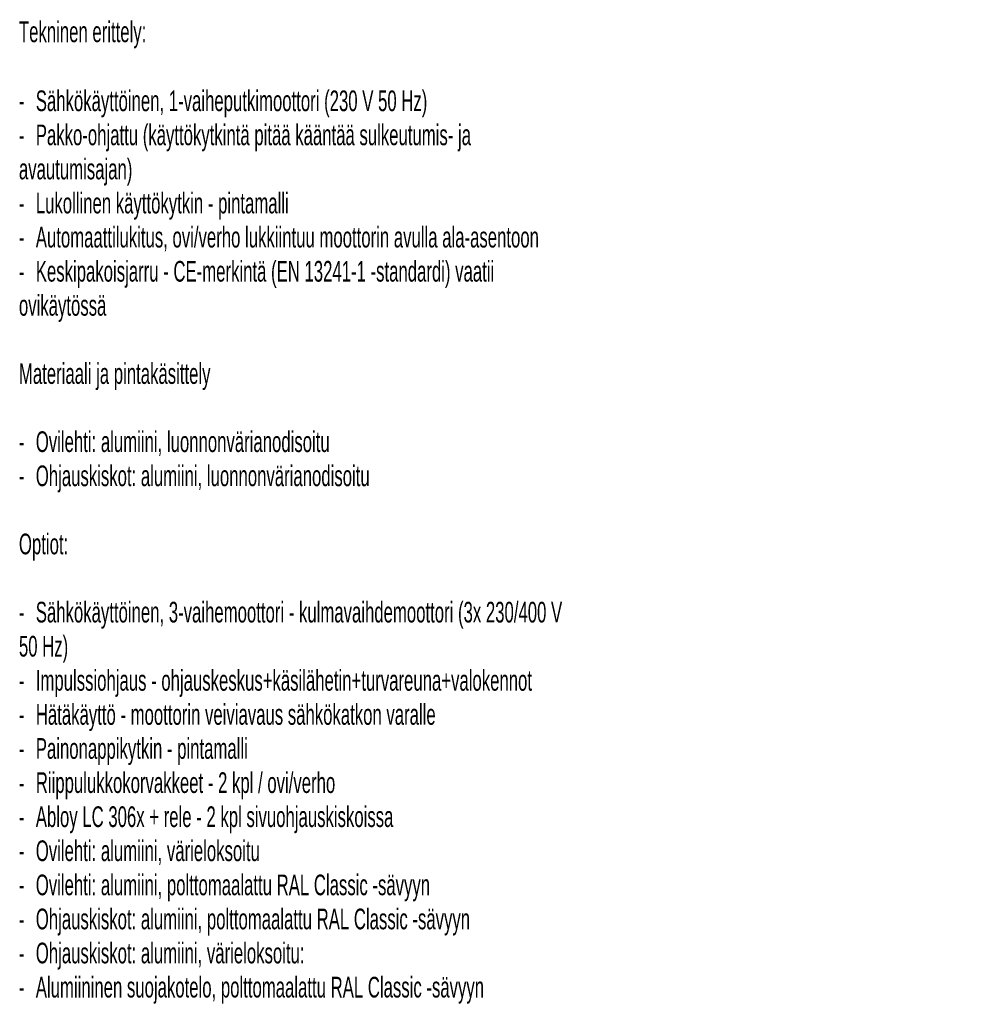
# Model space of a CAD drawing. Header units: millimetres. Extents: x 24 to 749, y 4 to 419.
# Tile 17 of 24: x 275 to 422, y 121 to 272. Entities that reach past the tile are written whole.
import ezdxf

# ---------------------------------------------------------------- set-up
doc = ezdxf.new("R2010")
doc.units = ezdxf.units.MM
doc.styles.add('SLDTEXTSTYLE0', font='TXT', dxfattribs={"width": 0.605})

# ---------------------------------------------------------------- blocks, each defined once
blk = doc.blocks.new('SW_NOTE_1')
at = {"color": 0, "linetype": 'Continuous', "lineweight": 0, "attachment_point": 1, "style": 'SLDTEXTSTYLE0'}
for s, insert, char_height in [('Tekninen erittely:', (0, 4.09), 3.175), ('Sähkökäyttöinen, 1-vaiheputkimoottori (230 V 50 Hz)', (2.59, -6.5), 3.175), ('-', (0, -6.51), 3.17), ('Pakko-ohjattu (käyttökytkintä pitää kääntää sulkeutumis- ja', (2.59, -11.73), 3.175), ('-', (0, -11.75), 3.17), ('avautumisajan)', (0, -16.97), 3.175), ('Lukollinen käyttökytkin - pintamalli', (2.59, -22.2), 3.175), ('-', (0, -22.21), 3.17), ('Automaattilukitus, ovi/verho lukkiintuu moottorin avulla ala-asentoon', (2.59, -27.43), 3.175), ('-', (0, -27.45), 3.17), ('Keskipakoisjarru - CE-merkintä (EN 13241-1 -standardi) vaatii', (2.59, -32.67), 3.175), ('-', (0, -32.68), 3.17), ('ovikäytössä', (0, -37.9), 3.175), ('Materiaali ja pintakäsittely', (0, -48.37), 3.175), ('Ovilehti: alumiini, luonnonvärianodisoitu', (2.59, -58.83), 3.175), ('-', (0, -58.85), 3.17), ('Ohjauskiskot: alumiini, luonnonvärianodisoitu', (2.59, -64.07), 3.175), ('-', (0, -64.08), 3.17), ('Optiot:', (0, -74.53), 3.175), ('Sähkökäyttöinen, 3-vaihemoottori - kulmavaihdemoottori (3x 230/400 V', (2.59, -85), 3.175), ('-', (0, -85.01), 3.17), ('50 Hz)', (0, -90.23), 3.175), ('Impulssiohjaus - ohjauskeskus+käsilähetin+turvareuna+valokennot', (2.59, -95.47), 3.175), ('-', (0, -95.48), 3.17), ('Hätäkäyttö - moottorin veiviavaus sähkökatkon varalle', (2.59, -100.7), 3.175), ('-', (0, -100.71), 3.17), ('Painonappikytkin - pintamalli', (2.59, -105.93), 3.175), ('-', (0, -105.95), 3.17), ('Riippulukkokorvakkeet - 2 kpl / ovi/verho', (2.59, -111.17), 3.175), ('-', (0, -111.18), 3.17), ('Abloy LC 306x + rele - 2 kpl sivuohjauskiskoissa', (2.59, -116.4), 3.175), ('-', (0, -116.41), 3.17), ('Ovilehti: alumiini, värieloksoitu', (2.59, -121.63), 3.175), ('-', (0, -121.65), 3.17), ('Ovilehti: alumiini, polttomaalattu RAL Classic -sävyyn', (2.59, -126.87), 3.175), ('-', (0, -126.88), 3.17), ('Ohjauskiskot: alumiini, polttomaalattu RAL Classic -sävyyn', (2.59, -132.1), 3.175), ('-', (0, -132.11), 3.17), ('Ohjauskiskot: alumiini, värieloksoitu:', (2.59, -137.33), 3.175), ('-', (0, -137.35), 3.17), ('Alumiininen suojakotelo, polttomaalattu RAL Classic -sävyyn', (2.59, -142.57), 3.175), ('-', (0, -142.58), 3.17)]:
    blk.add_mtext(s, dxfattribs=dict(at, insert=insert, char_height=char_height))

msp = doc.modelspace()

# ---------------------------------------------------------------- block references
at = {"color": 7, "linetype": 'Continuous', "lineweight": 0}
msp.add_blockref('SW_NOTE_1', (274.9177, 268.0428), dxfattribs=at)

doc.saveas('drawing.dxf')
